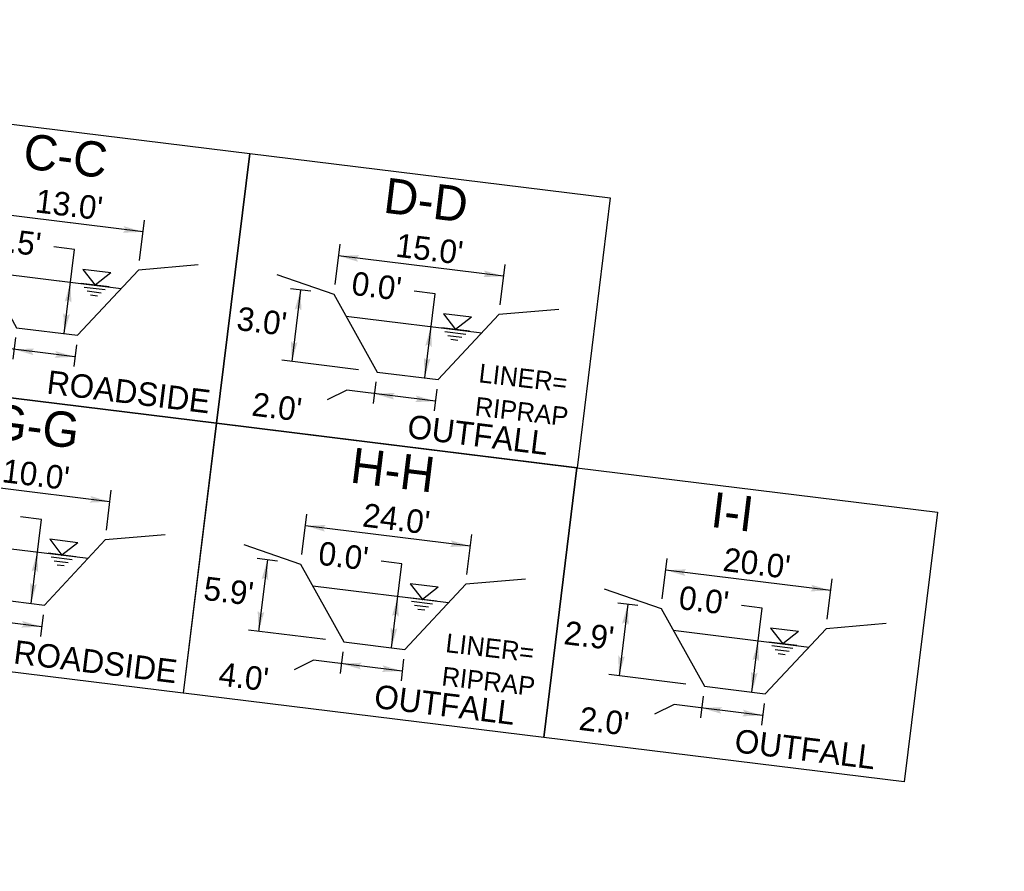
# Model space of a CAD drawing. Extents: x 1160024 to 2574774, y 200346 to 1150377.
# Tile 17 of 118: x 2482124 to 2482334, y 365141 to 365322. Entities that reach past the tile are written whole.
import ezdxf
from ezdxf.enums import TextEntityAlignment as Align

# ---------------------------------------------------------------- set-up
doc = ezdxf.new("R2010")
doc.units = 0
doc.header["$MEASUREMENT"] = 0
doc.layers.add('Exist Plan Preparation Drainage Notes Label', color=31, linetype='Continuous', lineweight=30)
doc.styles.add('Style-font001', font='font001.shx')
doc.styles.add('Style-GEOMETRICFUTURA_211_M_L', font='GEOMETRICFUTURA_211_M_L.shx')

# ---------------------------------------------------------------- blocks, each defined once
blk = doc.blocks.new('EXIST WATER SURFACE_7')
at = {"layer": 'Exist Plan Preparation Drainage Notes Label'}
for p, q in [((4, 4), (-4, 4)), ((-4, 4), (0, 0)), ((4, 4), (0, 0)), ((4, 0), (-4, 0)), ((3, -1), (-3, -1)), ((2, -2), (-2, -2)), ((1, -3), (-1, -3))]:
    blk.add_line(p, q, dxfattribs=at)
blk.add_point((0, 0), dxfattribs=at)
blk = doc.blocks.new('PROP TERMINATOR ARROW_70')
at = {"layer": 'Exist Plan Preparation Drainage Notes Label'}
blk.add_solid([(-5.71, 0.95), (0, 0), (-5, 0), (-5.71, -0.95)], dxfattribs=at)
blk = doc.blocks.new('PROP TERMINATOR ARROW_71')
at = {"layer": 'Exist Plan Preparation Drainage Notes Label'}
blk.add_solid([(-5.71, 0.95), (0, 0), (-5, 0), (-5.71, -0.95)], dxfattribs=at)
blk = doc.blocks.new('PROP TERMINATOR ARROW_72')
at = {"layer": 'Exist Plan Preparation Drainage Notes Label', "extrusion": (0, 0, -1)}
blk.add_solid([(5.71, 0.95), (0, 0), (5, 0), (5.71, -0.95)], dxfattribs=at)
blk = doc.blocks.new('PROP TERMINATOR ARROW_73')
at = {"layer": 'Exist Plan Preparation Drainage Notes Label'}
blk.add_solid([(-5.71, 0.95), (0, 0), (-5, 0), (-5.71, -0.95)], dxfattribs=at)
blk = doc.blocks.new('PROP TERMINATOR ARROW_74')
at = {"layer": 'Exist Plan Preparation Drainage Notes Label'}
blk.add_solid([(-5.71, 0.95), (0, 0), (-5, 0), (-5.71, -0.95)], dxfattribs=at)
blk = doc.blocks.new('PROP TERMINATOR ARROW_75')
at = {"layer": 'Exist Plan Preparation Drainage Notes Label'}
blk.add_solid([(-5.71, 0.95), (0, 0), (-5, 0), (-5.71, -0.95)], dxfattribs=at)
blk = doc.blocks.new('PROP TERMINATOR ARROW_76')
at = {"layer": 'Exist Plan Preparation Drainage Notes Label'}
blk.add_solid([(-5.71, 0.95), (0, 0), (-5, 0), (-5.71, -0.95)], dxfattribs=at)
blk = doc.blocks.new('PROP TERMINATOR ARROW_77')
at = {"layer": 'Exist Plan Preparation Drainage Notes Label'}
blk.add_solid([(-5.71, 0.95), (0, 0), (-5, 0), (-5.71, -0.95)], dxfattribs=at)
blk = doc.blocks.new('*U184')
at = {"layer": 'Exist Plan Preparation Drainage Notes Label'}
for p, q in [((7.99, 29.93), (5.64, 17.34)), ((3.73, 18.13), (-4.25, 21.42)), ((-1.93, 20.47), (-15.45, -12.26)), ((5.64, 17.34), (15.55, 1.16)), ((-2.7, -14.13), (8.43, 12.79)), ((10.56, -10.92), (15.55, 1.16)), ((17.49, 0.36), (21.78, -1.41)), ((-9.79, -14.6), (-17.77, -11.3)), ((-7.88, -15.39), (10.56, -10.92)), ((12.5, -11.72), (16.79, -13.5)), ((9.04, -14.6), (2.74, -29.85)), ((-15.11, -25.97), (-7.88, -15.39)), ((-9.78, -19.98), (-11.44, -24)), ((-10.61, -21.99), (3.57, -27.85))]:
    blk.add_line(p, q, dxfattribs=at)
at = {"layer": 'Exist Plan Preparation Drainage Notes Label', "flags": 128}
blk.add_lwpolyline([(-41.52, -24.69), (-11.98, 46.79), (41.52, 24.69), (11.98, -46.79), (-41.52, -24.69)], close=True, dxfattribs=at)
for points in [[(14.46, -1.49), (-2.2, 5.4), (-3.9, 1.29)], [(19.85, -0.62), (12.59, -18.18), (13.44, -22.74)]]:
    blk.add_lwpolyline(points, dxfattribs=at)
at = {"layer": 'Exist Plan Preparation Drainage Notes Label'}
for name, p, xscale, yscale, zscale, rotation in [('PROP TERMINATOR ARROW_74', (-1.93, 20.47), 0.75, 0.75, 0.7500000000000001, 67.54874021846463), ('EXIST WATER SURFACE_7', (6.29, 7.61), 0.75, 0.75, 0.7500000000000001, 67.54874021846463), ('PROP TERMINATOR ARROW_73', (4.27, 2.72), 0.7500000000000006, 0.7500000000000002, 0.7500000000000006, 157.5487402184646), ('PROP TERMINATOR ARROW_72', (14.46, -1.49), 0.7500000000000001, 0.7500000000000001, 0.7500000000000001, 337.5487402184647), ('PROP TERMINATOR ARROW_70', (19.85, -0.62), 0.75, 0.75, 0.7500000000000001, 67.54874021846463), ('PROP TERMINATOR ARROW_75', (-15.45, -12.26), 0.7500000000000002, 0.7500000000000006, 0.7500000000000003, 247.5487402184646), ('PROP TERMINATOR ARROW_71', (14.86, -12.7), 0.7500000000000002, 0.7500000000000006, 0.7500000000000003, 247.5487402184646), ('PROP TERMINATOR ARROW_76', (-10.61, -21.99), 0.7500000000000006, 0.7500000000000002, 0.7500000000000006, 157.5487402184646), ('PROP TERMINATOR ARROW_77', (3.57, -27.85), 0.7500000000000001, 0.7500000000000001, 0.7500000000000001, 337.5487402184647)]:
    blk.add_blockref(name, p, dxfattribs=dict(at, xscale=xscale, yscale=yscale, zscale=zscale, rotation=rotation))
at = {"layer": 'Exist Plan Preparation Drainage Notes Label', "style": 'Style-GEOMETRICFUTURA_211_M_L'}
for s, height, p in [('ROADSIDE', 5, (21.1, -6.73)), ('C-C', 7.5, (-28.82, 2.07)), ("13.0'", 5, (-16.76, 1.17)), ("0.5'", 5, (-11.45, -10.07)), ("1.5'", 5, (-10.74, -35.63)), ("2.0'", 5, (7.7, -37.39))]:
    blk.add_text(s, height=height, rotation=67.5487, dxfattribs=at).set_placement(p, align=Align.TOP_LEFT)
blk = doc.blocks.new('EXIST WATER SURFACE_11')
at = {"layer": 'Exist Plan Preparation Drainage Notes Label'}
for p, q in [((4, 4), (-4, 4)), ((-4, 4), (0, 0)), ((4, 4), (0, 0)), ((4, 0), (-4, 0)), ((3, -1), (-3, -1)), ((2, -2), (-2, -2)), ((1, -3), (-1, -3))]:
    blk.add_line(p, q, dxfattribs=at)
blk.add_point((0, 0), dxfattribs=at)
blk = doc.blocks.new('PROP TERMINATOR ARROW_112')
at = {"layer": 'Exist Plan Preparation Drainage Notes Label'}
blk.add_solid([(-5.71, 0.95), (0, 0), (-5, 0), (-5.71, -0.95)], dxfattribs=at)
blk = doc.blocks.new('PROP TERMINATOR ARROW_113')
at = {"layer": 'Exist Plan Preparation Drainage Notes Label'}
blk.add_solid([(-5.71, 0.95), (0, 0), (-5, 0), (-5.71, -0.95)], dxfattribs=at)
blk = doc.blocks.new('PROP TERMINATOR ARROW_114')
at = {"layer": 'Exist Plan Preparation Drainage Notes Label', "extrusion": (0, 0, -1)}
blk.add_solid([(5.71, 0.95), (0, 0), (5, 0), (5.71, -0.95)], dxfattribs=at)
blk = doc.blocks.new('PROP TERMINATOR ARROW_115')
at = {"layer": 'Exist Plan Preparation Drainage Notes Label'}
blk.add_solid([(-5.71, 0.95), (0, 0), (-5, 0), (-5.71, -0.95)], dxfattribs=at)
blk = doc.blocks.new('PROP TERMINATOR ARROW_116')
at = {"layer": 'Exist Plan Preparation Drainage Notes Label', "extrusion": (0, 0, -1)}
blk.add_solid([(5.71, 0.95), (0, 0), (5, 0), (5.71, -0.95)], dxfattribs=at)
blk = doc.blocks.new('PROP TERMINATOR ARROW_117')
at = {"layer": 'Exist Plan Preparation Drainage Notes Label'}
blk.add_solid([(-5.71, 0.95), (0, 0), (-5, 0), (-5.71, -0.95)], dxfattribs=at)
blk = doc.blocks.new('PROP TERMINATOR ARROW_118')
at = {"layer": 'Exist Plan Preparation Drainage Notes Label'}
blk.add_solid([(-5.71, 0.95), (0, 0), (-5, 0), (-5.71, -0.95)], dxfattribs=at)
blk = doc.blocks.new('PROP TERMINATOR ARROW_119')
at = {"layer": 'Exist Plan Preparation Drainage Notes Label'}
blk.add_solid([(-5.71, 0.95), (0, 0), (-5, 0), (-5.71, -0.95)], dxfattribs=at)
blk = doc.blocks.new('*U239')
at = {"layer": 'Exist Plan Preparation Drainage Notes Label'}
for p, q in [((7.99, 29.93), (5.64, 17.34)), ((3.73, 18.13), (-4.25, 21.42)), ((-1.93, 20.47), (-15.45, -12.26)), ((5.64, 17.34), (15.55, 1.16)), ((-2.7, -14.13), (8.43, 12.79)), ((10.56, -10.92), (15.55, 1.16)), ((17.49, 0.36), (21.78, -1.41)), ((-9.79, -14.6), (-17.77, -11.3)), ((-7.88, -15.39), (10.56, -10.92)), ((12.5, -11.72), (16.79, -13.5)), ((9.04, -14.6), (2.74, -29.85)), ((-15.11, -25.97), (-7.88, -15.39)), ((-9.78, -19.98), (-11.44, -24)), ((-10.61, -21.99), (3.57, -27.85))]:
    blk.add_line(p, q, dxfattribs=at)
at = {"layer": 'Exist Plan Preparation Drainage Notes Label', "flags": 128}
blk.add_lwpolyline([(-41.52, -24.69), (-11.98, 46.79), (41.52, 24.69), (11.98, -46.79), (-41.52, -24.69)], close=True, dxfattribs=at)
for points in [[(14.46, -1.49), (-2.2, 5.4), (-3.9, 1.29)], [(19.85, -0.62), (12.59, -18.18), (13.44, -22.74)]]:
    blk.add_lwpolyline(points, dxfattribs=at)
at = {"layer": 'Exist Plan Preparation Drainage Notes Label'}
for name, p, xscale, yscale, zscale, rotation in [('PROP TERMINATOR ARROW_116', (-1.93, 20.47), 0.75, 0.75, 0.7500000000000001, 67.54874021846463), ('EXIST WATER SURFACE_11', (6.29, 7.61), 0.75, 0.75, 0.7500000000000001, 67.54874021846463), ('PROP TERMINATOR ARROW_115', (4.27, 2.72), 0.7500000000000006, 0.7500000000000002, 0.7500000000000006, 157.5487402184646), ('PROP TERMINATOR ARROW_114', (14.46, -1.49), 0.7500000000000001, 0.7500000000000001, 0.7500000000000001, 337.5487402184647), ('PROP TERMINATOR ARROW_112', (19.85, -0.62), 0.75, 0.75, 0.7500000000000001, 67.54874021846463), ('PROP TERMINATOR ARROW_117', (-15.45, -12.26), 0.7500000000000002, 0.7500000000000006, 0.7500000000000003, 247.5487402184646), ('PROP TERMINATOR ARROW_113', (14.86, -12.7), 0.7500000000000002, 0.7500000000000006, 0.7500000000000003, 247.5487402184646), ('PROP TERMINATOR ARROW_118', (-10.61, -21.99), 0.7500000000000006, 0.7500000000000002, 0.7500000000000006, 157.5487402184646), ('PROP TERMINATOR ARROW_119', (3.57, -27.85), 0.7500000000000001, 0.7500000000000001, 0.7500000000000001, 337.5487402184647)]:
    blk.add_blockref(name, p, dxfattribs=dict(at, xscale=xscale, yscale=yscale, zscale=zscale, rotation=rotation))
at = {"layer": 'Exist Plan Preparation Drainage Notes Label', "style": 'Style-GEOMETRICFUTURA_211_M_L'}
for s, height, p in [('ROADSIDE', 5, (21.1, -6.73)), ('G-G', 7.5, (-28.82, 2.07)), ("10.0'", 5, (-16.76, 1.17)), ("0.0'", 5, (-11.45, -10.07)), ("1.5'", 5, (-10.74, -35.63)), ("1.0'", 5, (7.7, -37.39))]:
    blk.add_text(s, height=height, rotation=67.5487, dxfattribs=at).set_placement(p, align=Align.TOP_LEFT)
blk = doc.blocks.new('EXIST WATER SURFACE_13')
at = {"layer": 'Exist Plan Preparation Drainage Notes Label'}
for p, q in [((4, 4), (-4, 4)), ((-4, 4), (0, 0)), ((4, 4), (0, 0)), ((4, 0), (-4, 0)), ((3, -1), (-3, -1)), ((2, -2), (-2, -2)), ((1, -3), (-1, -3))]:
    blk.add_line(p, q, dxfattribs=at)
blk.add_point((0, 0), dxfattribs=at)
blk = doc.blocks.new('PROP TERMINATOR ARROW_138')
at = {"layer": 'Exist Plan Preparation Drainage Notes Label'}
blk.add_solid([(-5.71, 0.95), (0, 0), (-5, 0), (-5.71, -0.95)], dxfattribs=at)
blk = doc.blocks.new('PROP TERMINATOR ARROW_139')
at = {"layer": 'Exist Plan Preparation Drainage Notes Label'}
blk.add_solid([(-5.71, 0.95), (0, 0), (-5, 0), (-5.71, -0.95)], dxfattribs=at)
blk = doc.blocks.new('PROP TERMINATOR ARROW_140')
at = {"layer": 'Exist Plan Preparation Drainage Notes Label', "extrusion": (0, 0, -1)}
blk.add_solid([(5.71, 0.95), (0, 0), (5, 0), (5.71, -0.95)], dxfattribs=at)
blk = doc.blocks.new('PROP TERMINATOR ARROW_141')
at = {"layer": 'Exist Plan Preparation Drainage Notes Label'}
blk.add_solid([(-5.71, 0.95), (0, 0), (-5, 0), (-5.71, -0.95)], dxfattribs=at)
blk = doc.blocks.new('PROP TERMINATOR ARROW_142')
at = {"layer": 'Exist Plan Preparation Drainage Notes Label', "extrusion": (0, 0, -1)}
blk.add_solid([(5.71, 0.95), (0, 0), (5, 0), (5.71, -0.95)], dxfattribs=at)
blk = doc.blocks.new('PROP TERMINATOR ARROW_143')
at = {"layer": 'Exist Plan Preparation Drainage Notes Label'}
blk.add_solid([(-5.71, 0.95), (0, 0), (-5, 0), (-5.71, -0.95)], dxfattribs=at)
blk = doc.blocks.new('PROP TERMINATOR ARROW_144')
at = {"layer": 'Exist Plan Preparation Drainage Notes Label'}
blk.add_solid([(-5.71, 0.95), (0, 0), (-5, 0), (-5.71, -0.95)], dxfattribs=at)
blk = doc.blocks.new('PROP TERMINATOR ARROW_145')
at = {"layer": 'Exist Plan Preparation Drainage Notes Label'}
blk.add_solid([(-5.71, 0.95), (0, 0), (-5, 0), (-5.71, -0.95)], dxfattribs=at)
blk = doc.blocks.new('*U302')
at = {"layer": 'Exist Plan Preparation Drainage Notes Label'}
for p, q in [((7.99, 29.93), (5.64, 17.34)), ((3.73, 18.13), (-4.25, 21.42)), ((-1.93, 20.47), (-15.45, -12.26)), ((5.64, 17.34), (15.55, 1.16)), ((-2.7, -14.13), (8.43, 12.79)), ((10.56, -10.92), (15.55, 1.16)), ((17.49, 0.36), (21.78, -1.41)), ((-9.79, -14.6), (-17.77, -11.3)), ((-7.88, -15.39), (10.56, -10.92)), ((12.5, -11.72), (16.79, -13.5)), ((9.04, -14.6), (2.74, -29.85)), ((-15.11, -25.97), (-7.88, -15.39)), ((-9.78, -19.98), (-11.44, -24)), ((-10.61, -21.99), (3.57, -27.85))]:
    blk.add_line(p, q, dxfattribs=at)
at = {"layer": 'Exist Plan Preparation Drainage Notes Label', "flags": 128}
blk.add_lwpolyline([(-41.52, -24.69), (-11.98, 46.79), (41.52, 24.69), (11.98, -46.79), (-41.52, -24.69)], close=True, dxfattribs=at)
for points in [[(14.46, -1.49), (-2.2, 5.4), (-3.9, 1.29)], [(19.85, -0.62), (12.59, -18.18), (13.44, -22.74)]]:
    blk.add_lwpolyline(points, dxfattribs=at)
at = {"layer": 'Exist Plan Preparation Drainage Notes Label'}
for name, p, xscale, yscale, zscale, rotation in [('PROP TERMINATOR ARROW_142', (-1.93, 20.47), 0.75, 0.75, 0.7500000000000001, 67.54874021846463), ('EXIST WATER SURFACE_13', (6.29, 7.61), 0.75, 0.75, 0.7500000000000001, 67.54874021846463), ('PROP TERMINATOR ARROW_141', (4.27, 2.72), 0.7500000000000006, 0.7500000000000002, 0.7500000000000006, 157.5487402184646), ('PROP TERMINATOR ARROW_140', (14.46, -1.49), 0.7500000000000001, 0.7500000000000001, 0.7500000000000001, 337.5487402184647), ('PROP TERMINATOR ARROW_138', (19.85, -0.62), 0.75, 0.75, 0.7500000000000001, 67.54874021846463), ('PROP TERMINATOR ARROW_143', (-15.45, -12.26), 0.7500000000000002, 0.7500000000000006, 0.7500000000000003, 247.5487402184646), ('PROP TERMINATOR ARROW_139', (14.86, -12.7), 0.7500000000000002, 0.7500000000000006, 0.7500000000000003, 247.5487402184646), ('PROP TERMINATOR ARROW_144', (-10.61, -21.99), 0.7500000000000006, 0.7500000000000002, 0.7500000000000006, 157.5487402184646), ('PROP TERMINATOR ARROW_145', (3.57, -27.85), 0.7500000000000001, 0.7500000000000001, 0.7500000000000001, 337.5487402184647)]:
    blk.add_blockref(name, p, dxfattribs=dict(at, xscale=xscale, yscale=yscale, zscale=zscale, rotation=rotation))
at = {"layer": 'Exist Plan Preparation Drainage Notes Label', "style": 'Style-GEOMETRICFUTURA_211_M_L'}
for s, height, p in [('D-D', 7.5, (-28.82, 2.07)), ('OUTFALL', 5, (21.1, -6.73)), ("15.0'", 5, (-16.76, 1.17)), ("0.0'", 5, (-11.45, -10.07)), ("3.0'", 5, (-10.74, -35.63)), ("2.0'", 5, (7.7, -37.39))]:
    blk.add_text(s, height=height, rotation=67.5487, dxfattribs=at).set_placement(p, align=Align.TOP_LEFT)
blk = doc.blocks.new('*U301')
at = {"layer": 'Exist Plan Preparation Drainage Notes Label', "rotation": 285.4363024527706}
blk.add_blockref('*U302', (0, 0.01), dxfattribs=at)
at = {"layer": 'Exist Plan Preparation Drainage Notes Label', "insert": (12.95, -22.31), "char_height": 4, "attachment_point": 7, "rotation": 353.3861, "line_spacing_factor": 1.06875, "style": 'Style-font001'}
blk.add_mtext('LINER=\\PRIPRAP', dxfattribs=at)
blk = doc.blocks.new('EXIST WATER SURFACE_15')
at = {"layer": 'Exist Plan Preparation Drainage Notes Label'}
for p, q in [((4, 4), (-4, 4)), ((-4, 4), (0, 0)), ((4, 4), (0, 0)), ((4, 0), (-4, 0)), ((3, -1), (-3, -1)), ((2, -2), (-2, -2)), ((1, -3), (-1, -3))]:
    blk.add_line(p, q, dxfattribs=at)
blk.add_point((0, 0), dxfattribs=at)
blk = doc.blocks.new('PROP TERMINATOR ARROW_192')
at = {"layer": 'Exist Plan Preparation Drainage Notes Label'}
blk.add_solid([(-5.71, 0.95), (0, 0), (-5, 0), (-5.71, -0.95)], dxfattribs=at)
blk = doc.blocks.new('PROP TERMINATOR ARROW_193')
at = {"layer": 'Exist Plan Preparation Drainage Notes Label'}
blk.add_solid([(-5.71, 0.95), (0, 0), (-5, 0), (-5.71, -0.95)], dxfattribs=at)
blk = doc.blocks.new('PROP TERMINATOR ARROW_194')
at = {"layer": 'Exist Plan Preparation Drainage Notes Label', "extrusion": (0, 0, -1)}
blk.add_solid([(5.71, 0.95), (0, 0), (5, 0), (5.71, -0.95)], dxfattribs=at)
blk = doc.blocks.new('PROP TERMINATOR ARROW_195')
at = {"layer": 'Exist Plan Preparation Drainage Notes Label'}
blk.add_solid([(-5.71, 0.95), (0, 0), (-5, 0), (-5.71, -0.95)], dxfattribs=at)
blk = doc.blocks.new('PROP TERMINATOR ARROW_196')
at = {"layer": 'Exist Plan Preparation Drainage Notes Label', "extrusion": (0, 0, -1)}
blk.add_solid([(5.71, 0.95), (0, 0), (5, 0), (5.71, -0.95)], dxfattribs=at)
blk = doc.blocks.new('PROP TERMINATOR ARROW_197')
at = {"layer": 'Exist Plan Preparation Drainage Notes Label'}
blk.add_solid([(-5.71, 0.95), (0, 0), (-5, 0), (-5.71, -0.95)], dxfattribs=at)
blk = doc.blocks.new('PROP TERMINATOR ARROW_198')
at = {"layer": 'Exist Plan Preparation Drainage Notes Label'}
blk.add_solid([(-5.71, 0.95), (0, 0), (-5, 0), (-5.71, -0.95)], dxfattribs=at)
blk = doc.blocks.new('PROP TERMINATOR ARROW_199')
at = {"layer": 'Exist Plan Preparation Drainage Notes Label'}
blk.add_solid([(-5.71, 0.95), (0, 0), (-5, 0), (-5.71, -0.95)], dxfattribs=at)
blk = doc.blocks.new('*U519')
at = {"layer": 'Exist Plan Preparation Drainage Notes Label'}
for p, q in [((7.99, 29.93), (5.64, 17.34)), ((3.73, 18.13), (-4.25, 21.42)), ((-1.93, 20.47), (-15.45, -12.26)), ((5.64, 17.34), (15.55, 1.16)), ((-2.7, -14.13), (8.43, 12.79)), ((10.56, -10.92), (15.55, 1.16)), ((17.49, 0.36), (21.78, -1.41)), ((-9.79, -14.6), (-17.77, -11.3)), ((-7.88, -15.39), (10.56, -10.92)), ((12.5, -11.72), (16.79, -13.5)), ((9.04, -14.6), (2.74, -29.85)), ((-15.11, -25.97), (-7.88, -15.39)), ((-9.78, -19.98), (-11.44, -24)), ((-10.61, -21.99), (3.57, -27.85))]:
    blk.add_line(p, q, dxfattribs=at)
at = {"layer": 'Exist Plan Preparation Drainage Notes Label', "flags": 128}
blk.add_lwpolyline([(-41.52, -24.69), (-11.98, 46.79), (41.52, 24.69), (11.98, -46.79), (-41.52, -24.69)], close=True, dxfattribs=at)
for points in [[(14.46, -1.49), (-2.2, 5.4), (-3.9, 1.29)], [(19.85, -0.62), (12.59, -18.18), (13.44, -22.74)]]:
    blk.add_lwpolyline(points, dxfattribs=at)
at = {"layer": 'Exist Plan Preparation Drainage Notes Label'}
for name, p, xscale, yscale, zscale, rotation in [('PROP TERMINATOR ARROW_196', (-1.93, 20.47), 0.75, 0.75, 0.7500000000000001, 67.54874021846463), ('EXIST WATER SURFACE_15', (6.29, 7.61), 0.75, 0.75, 0.7500000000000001, 67.54874021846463), ('PROP TERMINATOR ARROW_195', (4.27, 2.72), 0.7500000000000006, 0.7500000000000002, 0.7500000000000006, 157.5487402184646), ('PROP TERMINATOR ARROW_194', (14.46, -1.49), 0.7500000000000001, 0.7500000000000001, 0.7500000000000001, 337.5487402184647), ('PROP TERMINATOR ARROW_192', (19.85, -0.62), 0.75, 0.75, 0.7500000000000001, 67.54874021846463), ('PROP TERMINATOR ARROW_197', (-15.45, -12.26), 0.7500000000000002, 0.7500000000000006, 0.7500000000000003, 247.5487402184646), ('PROP TERMINATOR ARROW_193', (14.86, -12.7), 0.7500000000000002, 0.7500000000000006, 0.7500000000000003, 247.5487402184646), ('PROP TERMINATOR ARROW_198', (-10.61, -21.99), 0.7500000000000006, 0.7500000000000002, 0.7500000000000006, 157.5487402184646), ('PROP TERMINATOR ARROW_199', (3.57, -27.85), 0.7500000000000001, 0.7500000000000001, 0.7500000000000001, 337.5487402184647)]:
    blk.add_blockref(name, p, dxfattribs=dict(at, xscale=xscale, yscale=yscale, zscale=zscale, rotation=rotation))
at = {"layer": 'Exist Plan Preparation Drainage Notes Label', "style": 'Style-GEOMETRICFUTURA_211_M_L'}
for s, height, p in [('H-H', 7.5, (-28.82, 2.07)), ('OUTFALL', 5, (21.1, -6.73)), ("24.0'", 5, (-16.76, 1.17)), ("0.0'", 5, (-11.45, -10.07)), ("5.9'", 5, (-10.74, -35.63)), ("4.0'", 5, (7.7, -37.39))]:
    blk.add_text(s, height=height, rotation=67.5487, dxfattribs=at).set_placement(p, align=Align.TOP_LEFT)
blk = doc.blocks.new('*U518')
at = {"layer": 'Exist Plan Preparation Drainage Notes Label', "rotation": 285.4363024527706}
blk.add_blockref('*U519', (0, 0.01), dxfattribs=at)
at = {"layer": 'Exist Plan Preparation Drainage Notes Label', "insert": (12.95, -22.31), "char_height": 4, "attachment_point": 7, "rotation": 353.3861, "line_spacing_factor": 1.06875, "style": 'Style-font001'}
blk.add_mtext('LINER=\\PRIPRAP', dxfattribs=at)
blk = doc.blocks.new('EXIST WATER SURFACE_16')
at = {"layer": 'Exist Plan Preparation Drainage Notes Label'}
for p, q in [((4, 4), (-4, 4)), ((-4, 4), (0, 0)), ((4, 4), (0, 0)), ((4, 0), (-4, 0)), ((3, -1), (-3, -1)), ((2, -2), (-2, -2)), ((1, -3), (-1, -3))]:
    blk.add_line(p, q, dxfattribs=at)
blk.add_point((0, 0), dxfattribs=at)
blk = doc.blocks.new('PROP TERMINATOR ARROW_217')
at = {"layer": 'Exist Plan Preparation Drainage Notes Label'}
blk.add_solid([(-5.71, 0.95), (0, 0), (-5, 0), (-5.71, -0.95)], dxfattribs=at)
blk = doc.blocks.new('PROP TERMINATOR ARROW_218')
at = {"layer": 'Exist Plan Preparation Drainage Notes Label'}
blk.add_solid([(-5.71, 0.95), (0, 0), (-5, 0), (-5.71, -0.95)], dxfattribs=at)
blk = doc.blocks.new('PROP TERMINATOR ARROW_219')
at = {"layer": 'Exist Plan Preparation Drainage Notes Label', "extrusion": (0, 0, -1)}
blk.add_solid([(5.71, 0.95), (0, 0), (5, 0), (5.71, -0.95)], dxfattribs=at)
blk = doc.blocks.new('PROP TERMINATOR ARROW_220')
at = {"layer": 'Exist Plan Preparation Drainage Notes Label'}
blk.add_solid([(-5.71, 0.95), (0, 0), (-5, 0), (-5.71, -0.95)], dxfattribs=at)
blk = doc.blocks.new('PROP TERMINATOR ARROW_221')
at = {"layer": 'Exist Plan Preparation Drainage Notes Label', "extrusion": (0, 0, -1)}
blk.add_solid([(5.71, 0.95), (0, 0), (5, 0), (5.71, -0.95)], dxfattribs=at)
blk = doc.blocks.new('PROP TERMINATOR ARROW_222')
at = {"layer": 'Exist Plan Preparation Drainage Notes Label'}
blk.add_solid([(-5.71, 0.95), (0, 0), (-5, 0), (-5.71, -0.95)], dxfattribs=at)
blk = doc.blocks.new('PROP TERMINATOR ARROW_223')
at = {"layer": 'Exist Plan Preparation Drainage Notes Label'}
blk.add_solid([(-5.71, 0.95), (0, 0), (-5, 0), (-5.71, -0.95)], dxfattribs=at)
blk = doc.blocks.new('PROP TERMINATOR ARROW_224')
at = {"layer": 'Exist Plan Preparation Drainage Notes Label'}
blk.add_solid([(-5.71, 0.95), (0, 0), (-5, 0), (-5.71, -0.95)], dxfattribs=at)
blk = doc.blocks.new('*U571')
at = {"layer": 'Exist Plan Preparation Drainage Notes Label'}
for p, q in [((7.99, 29.93), (5.64, 17.34)), ((3.73, 18.13), (-4.25, 21.42)), ((-1.93, 20.47), (-15.45, -12.26)), ((5.64, 17.34), (15.55, 1.16)), ((-2.7, -14.13), (8.43, 12.79)), ((10.56, -10.92), (15.55, 1.16)), ((17.49, 0.36), (21.78, -1.41)), ((-9.79, -14.6), (-17.77, -11.3)), ((-7.88, -15.39), (10.56, -10.92)), ((12.5, -11.72), (16.79, -13.5)), ((9.04, -14.6), (2.74, -29.85)), ((-15.11, -25.97), (-7.88, -15.39)), ((-9.78, -19.98), (-11.44, -24)), ((-10.61, -21.99), (3.57, -27.85))]:
    blk.add_line(p, q, dxfattribs=at)
at = {"layer": 'Exist Plan Preparation Drainage Notes Label', "flags": 128}
blk.add_lwpolyline([(-41.52, -24.69), (-11.98, 46.79), (41.52, 24.69), (11.98, -46.79), (-41.52, -24.69)], close=True, dxfattribs=at)
for points in [[(14.46, -1.49), (-2.2, 5.4), (-3.9, 1.29)], [(19.85, -0.62), (12.59, -18.18), (13.44, -22.74)]]:
    blk.add_lwpolyline(points, dxfattribs=at)
at = {"layer": 'Exist Plan Preparation Drainage Notes Label'}
for name, p, xscale, yscale, zscale, rotation in [('PROP TERMINATOR ARROW_221', (-1.93, 20.47), 0.75, 0.75, 0.7500000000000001, 67.54874021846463), ('EXIST WATER SURFACE_16', (6.29, 7.61), 0.75, 0.75, 0.7500000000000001, 67.54874021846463), ('PROP TERMINATOR ARROW_220', (4.27, 2.72), 0.7500000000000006, 0.7500000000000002, 0.7500000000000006, 157.5487402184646), ('PROP TERMINATOR ARROW_219', (14.46, -1.49), 0.7500000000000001, 0.7500000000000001, 0.7500000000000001, 337.5487402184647), ('PROP TERMINATOR ARROW_217', (19.85, -0.62), 0.75, 0.75, 0.7500000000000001, 67.54874021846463), ('PROP TERMINATOR ARROW_222', (-15.45, -12.26), 0.7500000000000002, 0.7500000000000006, 0.7500000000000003, 247.5487402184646), ('PROP TERMINATOR ARROW_218', (14.86, -12.7), 0.7500000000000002, 0.7500000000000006, 0.7500000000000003, 247.5487402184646), ('PROP TERMINATOR ARROW_223', (-10.61, -21.99), 0.7500000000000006, 0.7500000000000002, 0.7500000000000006, 157.5487402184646), ('PROP TERMINATOR ARROW_224', (3.57, -27.85), 0.7500000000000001, 0.7500000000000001, 0.7500000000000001, 337.5487402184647)]:
    blk.add_blockref(name, p, dxfattribs=dict(at, xscale=xscale, yscale=yscale, zscale=zscale, rotation=rotation))
at = {"layer": 'Exist Plan Preparation Drainage Notes Label', "style": 'Style-GEOMETRICFUTURA_211_M_L'}
for s, height, p in [('OUTFALL', 5, (21.1, -6.73)), ("20.0'", 5, (-16.76, 1.17)), ('I-I', 7.5, (-28.82, 2.07)), ("0.0'", 5, (-11.45, -10.07)), ("2.9'", 5, (-10.74, -35.63)), ("2.0'", 5, (7.7, -37.39))]:
    blk.add_text(s, height=height, rotation=67.5487, dxfattribs=at).set_placement(p, align=Align.TOP_LEFT)

msp = doc.modelspace()

# ---------------------------------------------------------------- block references
at = {"layer": 'Exist Plan Preparation Drainage Notes Label', "rotation": 285.4363024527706}
for name, p in [('*U184', (2482130.88, 365269.92)), ('*U239', (2482123.81, 365212.47)), ('*U571', (2482277.34, 365193.57))]:
    msp.add_blockref(name, p, dxfattribs=at)
at = {"layer": 'Exist Plan Preparation Drainage Notes Label'}
for name, p in [('*U301', (2482207.65, 365260.46)), ('*U518', (2482200.58, 365203.01))]:
    msp.add_blockref(name, p, dxfattribs=at)

doc.saveas('drawing.dxf')
